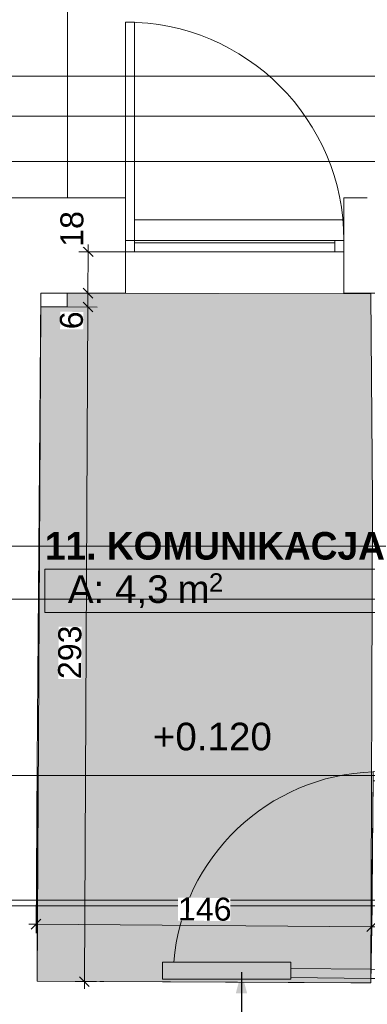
# Model space of a CAD drawing. Header units: millimetres. Extents: x -68772 to 137055, y -73300 to 19650.
# Tile 81 of 125: x 38567 to 40078, y 5148 to 9431. Entities that reach past the tile are written whole.
import ezdxf
from ezdxf.enums import TextEntityAlignment as Align

# ---------------------------------------------------------------- set-up
doc = ezdxf.new("R2010")
doc.units = ezdxf.units.MM
doc.header["$MEASUREMENT"] = 0
doc.set_wipeout_variables(frame=1)
doc.linetypes.add('Wipeout_Contour', pattern=[1000, 0, -1000])
for name, color, linetype, lineweight in [('0_Nr_pióra__7', 7, 'Continuous', 5), ('Dimensions_Nr_pióra__7', 7, 'Continuous', 5), ('Doors_Nr_pióra__7', 7, 'Continuous', 5), ('Electrical Equipment_Nr_pióra__7', 7, 'Continuous', 5), ('Floors_Nr_pióra__7', 7, 'Continuous', 5), ('Nowe_Metryczki pomieszczeń ARCHICADa_Nr_pióra__1', 7, 'Continuous', 18), ('Room Tags_Nr_pióra__7', 7, 'Continuous', 5), ('Spot Elevations_Nr_pióra__7', 7, 'Continuous', 5), ('Walls_Nr_pióra__93', 7, 'Continuous', 20)]:
    doc.layers.add(name, color=color, linetype=linetype, lineweight=lineweight)
for name, color, linetype in [('Dimensions', 7, 'Continuous'), ('Doors', 7, 'Continuous'), ('Electrical Equipment', 7, 'Continuous'), ('Nowe_Cut Pattern', 7, 'Continuous'), ('Room Tags', 7, 'Continuous'), ('Spot Elevations', 7, 'Continuous')]:
    doc.layers.add(name, color=color, linetype=linetype)
doc.styles.add('GENERATED_STYLE_1', font='arial.ttf')
doc.styles.add('GENERATED_STYLE_2', font='arialbd.ttf')
doc.dimstyles.new('GENERATED_STYLE__1', dxfattribs={"dimtxt": 100, "dimasz": 40.305087, "dimexe": 0.18, "dimexo": 0.164042, "dimgap": 0.09, "dimtad": 1, "dimdec": 0, "dimlfac": 0.1, "dimzin": 0, "dimdsep": 46, "dimtxsty": 'GENERATED_STYLE_1', "dimblk": 'ARROWHEAD_6', "dimblk1": 'ARROWHEAD_6', "dimblk2": 'ARROWHEAD_6', "dimcen": 0.09, "dimclrd": 7, "dimclre": 7, "dimclrt": 7, "dimadec": 1, "dimazin": 0, "dimtfac": 1, "dimtdec": 4, "dimtmove": 0, "dimatfit": 3, "dimfxl": 0, "dimtolj": 1, "dimtzin": 0, "dimarcsym": 0})
doc.dimstyles.new('GENERATED_STYLE__17', dxfattribs={"dimtxt": 0.18, "dimasz": 91.2, "dimexe": 0.18, "dimexo": 0.0625, "dimgap": 0.09, "dimtad": 0, "dimtih": 1, "dimtoh": 1, "dimdec": 4, "dimzin": 0, "dimdsep": 46, "dimtxsty": 'Standard', "dimcen": 0.09, "dimadec": 0, "dimazin": 0, "dimtfac": 1, "dimtdec": 4, "dimtmove": 0, "dimatfit": 3, "dimldrblk": 'ARROWHEAD_5', "dimfxl": 0, "dimtolj": 1, "dimtzin": 0, "dimarcsym": 0})
doc.dimstyles.new('GENERATED_STYLE__8', dxfattribs={"dimtxt": 100, "dimasz": 40.305087, "dimexe": 0.18, "dimexo": 0.0625, "dimgap": 0.09, "dimtad": 1, "dimtih": 1, "dimtoh": 1, "dimdec": 0, "dimlfac": 0.1, "dimzin": 0, "dimdsep": 46, "dimtxsty": 'GENERATED_STYLE_1', "dimblk": 'ARROWHEAD_6', "dimblk1": 'ARROWHEAD_6', "dimblk2": 'ARROWHEAD_6', "dimcen": 0.09, "dimse1": 1, "dimse2": 1, "dimclrd": 7, "dimclre": 7, "dimclrt": 7, "dimadec": 1, "dimazin": 0, "dimtfac": 1, "dimtdec": 4, "dimtmove": 0, "dimatfit": 3, "dimfxl": 0, "dimtolj": 1, "dimtzin": 0, "dimarcsym": 0})
doc.dimstyles.new('GENERATED_STYLE__9', dxfattribs={"dimtxt": 100, "dimasz": 40.305087, "dimexe": 0.18, "dimexo": 0.0625, "dimgap": 0.09, "dimtad": 1, "dimdec": 0, "dimlfac": 0.1, "dimzin": 0, "dimdsep": 46, "dimtxsty": 'GENERATED_STYLE_1', "dimblk": 'ARROWHEAD_6', "dimblk1": 'ARROWHEAD_6', "dimblk2": 'ARROWHEAD_6', "dimcen": 0.09, "dimse1": 1, "dimse2": 1, "dimclrd": 7, "dimclre": 7, "dimclrt": 7, "dimadec": 1, "dimazin": 0, "dimtfac": 1, "dimtdec": 4, "dimtmove": 0, "dimatfit": 3, "dimfxl": 0, "dimtolj": 1, "dimtzin": 0, "dimarcsym": 0})

# ---------------------------------------------------------------- blocks, each defined once
blk = doc.blocks.new('11. KOMUNIKACJA__numer pomieszczenia__11', base_point=(39420.4, 7041.3))
at = {"layer": 'Nowe_Cut Pattern', "linetype": 'Continuous', "lineweight": 18}
blk.add_hatch(color=255, dxfattribs=at).paths.add_polyline_path([(38643.1, 5247.8), (40092.3, 5241.1), (40100.7, 7338.1), (40092.5, 8238.1), (38773.4, 8240.9), (38773.4, 8181.7), (38658, 8181.7)])
at = {"layer": 'Nowe_Metryczki pomieszczeń ARCHICADa_Nr_pióra__1', "color": 7, "linetype": 'Continuous', "lineweight": 18}
for p, q in [((38676, 7041.3), (40164.8, 7041.3)), ((38676, 6852.7), (38676, 7041.3)), ((40164.8, 7041.3), (40164.8, 6852.7)), ((40164.8, 6852.7), (38676, 6852.7))]:
    blk.add_line(p, q, dxfattribs=at)
at = {"layer": 'Nowe_Metryczki pomieszczeń ARCHICADa_Nr_pióra__1', "color": 7, "lineweight": 18}
for tag, height, style, p in [('ROOM_NAME', 120, 'GENERATED_STYLE_2', (38676, 7202.4)), ('ROOM_AREA', 120, 'GENERATED_STYLE_1', (38776, 7013.8)), ('DUMMY_342', 120, 'GENERATED_STYLE_1', (39206.1, 7013.8)), ('DUMMY_343', 80, 'GENERATED_STYLE_1', (39389.3, 7023))]:
    blk.add_attdef(tag, text='', height=height, dxfattribs=dict(at, style=style)).set_placement(p, align=Align.TOP_LEFT)
blk = doc.blocks.new('Дверь_порог_ - Дверь-8971668-Rzut', base_point=(0, 0))
at = {"layer": 'Doors_Nr_pióra__7', "color": 7, "linetype": 'Continuous', "lineweight": 5}
for p, q in [((-435, 27.5), (-475, 27.5)), ((-475, 27.5), (-475, -22.5)), ((435, 27.5), (-435, 27.5)), ((-435, 27.5), (-435, -12.5)), ((-435, -22.5), (-435, 27.5)), ((435, -12.5), (435, 27.5)), ((475, 27.5), (435, 27.5)), ((435, 27.5), (435, -22.5)), ((475, -22.5), (475, 27.5)), ((-475, -22.5), (-435, -22.5)), ((-435, -12.5), (435, -12.5)), ((-435, -22.5), (435, -22.5)), ((435, -972.5), (435, -22.5)), ((435, -22.5), (475, -22.5)), ((475, -207.5), (475, -972.5)), ((475, -972.5), (435, -972.5))]:
    blk.add_line(p, q, dxfattribs=at)
blk.add_arc((475, -22.5), 950, 180, 270, dxfattribs=at)
blk = doc.blocks.new('Оборудование - Оборудование-8948539-Rzut')
at = {"layer": 'Electrical Equipment_Nr_pióra__7', "color": 7, "linetype": 'Continuous', "lineweight": 5}
for p, q in [((-279.2, 0), (279.2, 0)), ((-279.2, 0), (-279.2, -73.8)), ((279.2, 0), (279.2, -73.8)), ((279.2, -73.8), (-279.2, -73.8))]:
    blk.add_line(p, q, dxfattribs=at)
blk = doc.blocks.new('Дверь_порог_ - Дверь-8971672-Rzut')
at = {"layer": 'Doors_Nr_pióra__7', "color": 7, "linetype": 'Continuous', "lineweight": 5}
for p, q in [((-450, -74), (-450, 26)), ((-450, 26), (-410, 26)), ((-410, 26), (-410, -74)), ((410, -74), (410, 26)), ((410, 26), (450, 26)), ((450, 26), (450, -74)), ((-410, -74), (-410, -34)), ((-410, -34), (410, -34)), ((410, -34), (410, -74)), ((-410, -74), (-450, -74)), ((410, -74), (-410, -74)), ((410, -422.7), (410, -74)), ((450, -74), (410, -74)), ((450, -75), (450, -422.2))]:
    blk.add_line(p, q, dxfattribs=at)
blk.add_arc((450, -34), 900, 182.5538, 266.1044, dxfattribs=at)
blk = doc.blocks.new('iv_Помещение_Площадь - iv_Помещение_Площадь-55347-Rzut')
at = {"layer": 'Room Tags_Nr_pióra__7', "color": 7, "linetype": 'Continuous', "lineweight": 5}
blk.add_circle((0, 0), 250, dxfattribs=at)
blk = doc.blocks.new('Spot Elevations - Высотная отметка - Закрашенное значение-23738-Rzut', base_point=(-269.5, 0))
at = {"layer": 'Spot Elevations_Nr_pióra__7', "color": 7, "linetype": 'Continuous', "lineweight": 5}
blk.add_line((-419.5, 0), (430.5, 0), dxfattribs=at)
blk = doc.blocks.new('Spot Elevations - Высотная отметка - Закрашенное значение-23738-Rzut_E08', base_point=(-269.5, 0))
at = {"layer": 'Spot Elevations_Nr_pióra__7', "color": 7, "linetype": 'Continuous', "lineweight": 5}
blk.add_line((-144.5, 0), (705.5, 0), dxfattribs=at)
blk = doc.blocks.new('*D631')
at = {"layer": 'Dimensions_Nr_pióra__7', "color": 7, "linetype": 'Continuous', "lineweight": 5}
for p, q in [((38863, 8181.2), (38863.3, 8241.7)), ((38902.7, 8181), (38773.6, 8181.7)), ((38841.9, 8202.5), (38884.1, 8159.9)), ((38848.2, 5246.7), (38863, 8181.2)), ((38901.1, 5246.5), (38808.4, 5246.9)), ((38827.1, 5268), (38869.3, 5225.4)), ((38848, 5214.9), (38848.2, 5246.7))]:
    blk.add_line(p, q, dxfattribs=at)
at = {"color": 254, "linetype": 'Wipeout_Contour', "lineweight": 0, "ltscale": 158535.603217}
blk.add_wipeout([(38842.5, 8084.2), (38842.9, 8160.1), (38742.9, 8160.6), (38742.5, 8084.7)], dxfattribs=at).dxf.layer = 'Dimensions'
at = {"color": 254, "linetype": 'Wipeout_Contour', "lineweight": 0, "ltscale": 157423.944589}
blk.add_wipeout([(38834.8, 6562.3), (38836, 6790), (38736, 6790.5), (38734.8, 6562.8)], dxfattribs=at).dxf.layer = 'Dimensions'
at = {"layer": 'Dimensions_Nr_pióra__7', "color": 7, "lineweight": 5, "char_height": 100, "attachment_point": 7, "rotation": 89.7119, "style": 'GENERATED_STYLE_1'}
for s, insert in [('\\A1;6', (38842.5, 8084.2)), ('\\A1;293', (38834.8, 6562.3))]:
    blk.add_mtext(s, dxfattribs=dict(at, insert=insert))
blk = doc.blocks.new('ARROWHEAD_6')
at = {"color": 0, "linetype": 'Continuous', "lineweight": 0}
for p, q in [((0, 0), (-1, 0)), ((-0.5, -0.5), (0.5, 0.5))]:
    blk.add_line(p, q, dxfattribs=at)
blk = doc.blocks.new('*D632')
at = {"layer": 'Dimensions_Nr_pióra__7', "color": 7, "linetype": 'Continuous', "lineweight": 5}
for p, q in [((38842.2, 8263), (38884.4, 8220.4)), ((38863, 8181.2), (38863.3, 8241.7)), ((38841.9, 8202.5), (38884.1, 8159.9))]:
    blk.add_line(p, q, dxfattribs=at)
blk = doc.blocks.new('*D633')
at = {"layer": 'Dimensions_Nr_pióra__7', "color": 7, "linetype": 'Continuous', "lineweight": 5}
for p, q in [((38885.3, 8400.4), (38843.1, 8443)), ((38864.2, 8421.7), (38864.3, 8453.5)), ((39025.9, 8420.9), (38824.4, 8421.9)), ((38863.3, 8241.7), (38864.2, 8421.7)), ((39025.9, 8240.9), (38823.5, 8241.9)), ((38842.2, 8263), (38884.4, 8220.4)), ((38863, 8181.2), (38863.3, 8241.7))]:
    blk.add_line(p, q, dxfattribs=at)
at = {"color": 254, "linetype": 'Wipeout_Contour', "lineweight": 0, "ltscale": 158876.409584}
blk.add_wipeout([(38844.3, 8443), (38845, 8594.8), (38745, 8595.3), (38744.3, 8443.5)], dxfattribs=at).dxf.layer = 'Dimensions'
at = {"layer": 'Dimensions_Nr_pióra__7', "color": 7, "lineweight": 5, "insert": (38844.3, 8443), "char_height": 100, "attachment_point": 7, "rotation": 89.7119, "style": 'GENERATED_STYLE_1'}
blk.add_mtext('\\A1;18', dxfattribs=at)
blk = doc.blocks.new('*D634')
at = {"layer": 'Dimensions_Nr_pióra__7', "color": 7, "linetype": 'Continuous', "lineweight": 5}
for p, q in [((38637.5, 5456.6), (38643.1, 6199.6)), ((40097.4, 5445.7), (40102.7, 6160.1)), ((38606, 5496.7), (38637.8, 5496.4)), ((38659.2, 5517.5), (38616.5, 5475.4)), ((38637.8, 5496.4), (40097.7, 5485.4)), ((40076.3, 5464.4), (40119, 5506.5)), ((40097.7, 5485.4), (40129.5, 5485.2))]:
    blk.add_line(p, q, dxfattribs=at)
at = {"color": 254, "linetype": 'Wipeout_Contour', "lineweight": 0, "ltscale": 159036.462626}
blk.add_wipeout([(39254.1, 5511.8), (39481.7, 5510.1), (39482.5, 5610.1), (39254.8, 5611.8)], dxfattribs=at).dxf.layer = 'Dimensions'
at = {"layer": 'Dimensions_Nr_pióra__7', "color": 7, "lineweight": 5, "insert": (39254.1, 5511.8), "char_height": 100, "attachment_point": 7, "rotation": 359.5696, "style": 'GENERATED_STYLE_1'}
blk.add_mtext('\\A1;146', dxfattribs=at)
blk = doc.blocks.new('*D836')
at = {"layer": 'Dimensions_Nr_pióra__7', "color": 7, "linetype": 'Continuous', "lineweight": 5}
for p, q in [((38796.6, 12477.2), (38754.1, 12434.8)), ((38775.3, 12416.2), (38775.3, 12495.8)), ((39047.3, 12477.2), (39004.9, 12434.8)), ((39026.1, 12416.2), (39026.1, 12495.8)), ((38775.3, 12456), (39026.1, 12456))]:
    blk.add_line(p, q, dxfattribs=at)
at = {"color": 254, "linetype": 'Wipeout_Contour', "lineweight": 0, "ltscale": 163470.813377}
blk.add_wipeout([(38824.8, 12476), (38976.6, 12476), (38976.6, 12576), (38824.8, 12576)], dxfattribs=at).dxf.layer = 'Dimensions'
at = {"layer": 'Dimensions_Nr_pióra__7', "color": 7, "lineweight": 5, "insert": (38824.8, 12476), "char_height": 100, "attachment_point": 7, "style": 'GENERATED_STYLE_1'}
blk.add_mtext('\\A1;25', dxfattribs=at)
blk = doc.blocks.new('*D837')
at = {"layer": 'Dimensions_Nr_pióra__7', "color": 7, "linetype": 'Continuous', "lineweight": 5}
for p, q in [((39047.3, 12477.2), (39004.9, 12434.8)), ((39026.1, 12416.2), (39026.1, 12495.8)), ((39997.3, 12477.2), (39954.9, 12434.8)), ((39976.1, 12416.2), (39976.1, 12495.8)), ((39026.1, 12456), (39976.1, 12456))]:
    blk.add_line(p, q, dxfattribs=at)
at = {"color": 254, "linetype": 'Wipeout_Contour', "lineweight": 0, "ltscale": 165758.347473}
blk.add_wipeout([(39425.2, 12476), (39577, 12476), (39577, 12576), (39425.2, 12576)], dxfattribs=at).dxf.layer = 'Dimensions'
at = {"layer": 'Dimensions_Nr_pióra__7', "color": 7, "lineweight": 5, "insert": (39425.2, 12476), "char_height": 100, "attachment_point": 7, "style": 'GENERATED_STYLE_1'}
blk.add_mtext('\\A1;95', dxfattribs=at)
blk = doc.blocks.new('*D838')
at = {"layer": 'Dimensions_Nr_pióra__7', "color": 7, "linetype": 'Continuous', "lineweight": 5}
for p, q in [((39997.3, 12477.2), (39954.9, 12434.8)), ((39976.1, 12416.2), (39976.1, 12495.8)), ((44137.2, 12434.8), (44179.6, 12477.2)), ((44158.4, 12416.2), (44158.4, 12495.8)), ((39976.1, 12456), (44158.4, 12456)), ((44158.4, 12456), (44190.2, 12456))]:
    blk.add_line(p, q, dxfattribs=at)
at = {"color": 254, "linetype": 'Wipeout_Contour', "lineweight": 0, "ltscale": 175570.273029}
blk.add_wipeout([(41953.4, 12476), (42181.1, 12476), (42181.1, 12576), (41953.4, 12576)], dxfattribs=at).dxf.layer = 'Dimensions'
at = {"layer": 'Dimensions_Nr_pióra__7', "color": 7, "lineweight": 5, "insert": (41953.4, 12476), "char_height": 100, "attachment_point": 7, "style": 'GENERATED_STYLE_1'}
blk.add_mtext('\\A1;418', dxfattribs=at)
blk = doc.blocks.new('*D840')
at = {"layer": 'Dimensions_Nr_pióra__7', "color": 7, "linetype": 'Continuous', "lineweight": 5}
for p, q in [((38796.6, 12745.4), (38754.1, 12702.9)), ((38775.3, 12684.4), (38775.3, 12763.9)), ((38775.3, 12724.1), (44158.4, 12724.1)), ((44137.2, 12702.9), (44179.6, 12745.4)), ((44158.4, 12684.4), (44158.4, 12763.9)), ((44158.4, 12724.1), (44190.2, 12724.1))]:
    blk.add_line(p, q, dxfattribs=at)
at = {"color": 254, "linetype": 'Wipeout_Contour', "lineweight": 0, "ltscale": 173583.18588}
blk.add_wipeout([(41353, 12744.1), (41580.7, 12744.1), (41580.7, 12844.1), (41353, 12844.1)], dxfattribs=at).dxf.layer = 'Dimensions'
at = {"layer": 'Dimensions_Nr_pióra__7', "color": 7, "lineweight": 5, "insert": (41353, 12744.1), "char_height": 100, "attachment_point": 7, "style": 'GENERATED_STYLE_1'}
blk.add_mtext('\\A1;538', dxfattribs=at)
blk = doc.blocks.new('*D845')
at = {"layer": 'Dimensions_Nr_pióra__7', "color": 7, "linetype": 'Continuous', "lineweight": 5}
for p, q in [((45202.8, 11061.3), (45160.3, 11103.8)), ((45181.6, 11082.5), (45181.6, 11114.4)), ((45221.3, 11082.5), (45141.8, 11082.5)), ((45181.6, 8669.4), (45181.6, 11082.5)), ((45221.3, 8669.4), (45141.8, 8669.4)), ((45160.3, 8690.6), (45202.8, 8648.1))]:
    blk.add_line(p, q, dxfattribs=at)
at = {"color": 254, "linetype": 'Wipeout_Contour', "lineweight": 0, "ltscale": 184720.283297}
blk.add_wipeout([(45161.6, 9762.1), (45161.6, 9989.8), (45061.6, 9989.8), (45061.6, 9762.1)], dxfattribs=at).dxf.layer = 'Dimensions'
at = {"layer": 'Dimensions_Nr_pióra__7', "color": 7, "lineweight": 5, "insert": (45161.6, 9762.1), "char_height": 100, "attachment_point": 7, "rotation": 90, "style": 'GENERATED_STYLE_1'}
blk.add_mtext('\\A1;241', dxfattribs=at)
blk = doc.blocks.new('ARROWHEAD_5')
at = {"linetype": 'Continuous', "lineweight": 0}
blk.add_hatch(color=0, dxfattribs=at).paths.add_polyline_path([(-1, 0.2679), (0, 0), (-1, -0.2679)])
at = {"color": 0, "linetype": 'Continuous', "lineweight": 0}
blk.add_line((0, 0), (-1, 0), dxfattribs=at)

msp = doc.modelspace()

# ---------------------------------------------------------------- linework, layer by layer
at = {"layer": 'Floors_Nr_pióra__7', "color": 7, "linetype": 'Continuous', "lineweight": 5}
msp.add_line((39976.1, 8560.7), (39066.1, 8560.7), dxfattribs=at)
at = {"layer": 'Nowe_Cut Pattern', "color": 255, "linetype": 'Continuous', "lineweight": 18, "flags": 128}
msp.add_lwpolyline([(38643.1, 5247.8), (40092.3, 5241.1), (40100.7, 7338.1), (40092.5, 8238.1), (38773.4, 8240.9), (38773.4, 8181.7), (38658, 8181.7)], close=True, dxfattribs=at)
at = {"layer": 'Walls_Nr_pióra__93', "color": 7, "linetype": 'Continuous', "lineweight": 20}
for p, q in [((38773.7, 8655.9), (38775.3, 11082.5)), ((39026.1, 8655.9), (38361.5, 8655.9)), ((39026.1, 8240.9), (39026.1, 8655.9)), ((40077.6, 8655.9), (39976.1, 8655.9)), ((39976.1, 8655.9), (39976.1, 8470.9)), ((39976.1, 8655.9), (39976.1, 8240.9)), ((39026.1, 8240.9), (39026.1, 8420.9)), ((38643.1, 6199.8), (38658.4, 8240.9)), ((38658.4, 8240.9), (39026.1, 8240.9)), ((38773.4, 8181.7), (38773.4, 8240.9)), ((39976.1, 8240.9), (40241.5, 8240.9)), ((38658, 8181.7), (38773.4, 8181.7)), ((38643.1, 5247.8), (38643.1, 6199.8)), ((40006.2, 5240.9), (38643.1, 5247.8)), ((40092.3, 5241.1), (40006.2, 5240.9))]:
    msp.add_line(p, q, dxfattribs=at)

# ---------------------------------------------------------------- block references
at = {"layer": 'Doors', "color": 7, "linetype": 'Continuous', "lineweight": 5, "zscale": 1000}
for name, p, rotation in [('Дверь_порог_ - Дверь-8971668-Rzut', (39501.1, 8448.4), 180), ('Дверь_порог_ - Дверь-8971672-Rzut', (40172.6, 5709.4), 269.3514383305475)]:
    msp.add_blockref(name, p, dxfattribs=dict(at, rotation=rotation))
at = {"layer": 'Electrical Equipment', "color": 7, "linetype": 'Continuous', "lineweight": 5, "zscale": 1000}
msp.add_blockref('Оборудование - Оборудование-8948539-Rzut', (39466.2, 5331), dxfattribs=at)
at = {"layer": 'Nowe_Cut Pattern', "color": 7, "linetype": 'Continuous', "lineweight": 18}
msp.add_blockref('11. KOMUNIKACJA__numer pomieszczenia__11', (39420.4, 7041.3), dxfattribs=at).add_auto_attribs({'ROOM_NAME': '11. KOMUNIKACJA', 'ROOM_AREA': 'A: 4,3', 'DUMMY_342': ' m', 'DUMMY_343': '2'})
at = {"layer": 'Room Tags', "color": 7, "linetype": 'Continuous', "lineweight": 5, "xscale": 49.99999999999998, "yscale": 49.99999999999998, "zscale": 1000}
msp.add_blockref('iv_Помещение_Площадь - iv_Помещение_Площадь-55347-Rzut', (39373.4, 0), dxfattribs=at)
at = {"layer": 'Spot Elevations', "color": 7, "linetype": 'Continuous', "lineweight": 5, "xscale": 49.99999999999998, "yscale": 49.99999999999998, "zscale": 1000}
for name, p in [('Spot Elevations - Высотная отметка - Закрашенное значение-23738-Rzut', (16729.7, 9185.4)), ('Spot Elevations - Высотная отметка - Закрашенное значение-23738-Rzut_E08', (12313.4, 9011.2)), ('Spot Elevations - Высотная отметка - Закрашенное значение-23738-Rzut', (22465.4, 8813.8)), ('Spot Elevations - Высотная отметка - Закрашенное значение-23738-Rzut', (27601.2, 7140.8)), ('Spot Elevations - Высотная отметка - Закрашенное значение-23738-Rzut', (12050.6, 6909.7)), ('Spot Elevations - Высотная отметка - Закрашенное значение-23738-Rzut', (25577, 6143.4)), ('Spot Elevations - Высотная отметка - Закрашенное значение-23738-Rzut', (17689.9, 5601.2)), ('Spot Elevations - Высотная отметка - Закрашенное значение-23738-Rzut', (27641.6, 5575.9))]:
    msp.add_blockref(name, p, dxfattribs=at)

# ---------------------------------------------------------------- texts
at = {"layer": 'Spot Elevations_Nr_pióra__7', "color": 7, "linetype": 'Continuous', "lineweight": 5, "insert": (39145.4, 6372.8), "char_height": 120, "attachment_point": 1, "style": 'GENERATED_STYLE_1'}
msp.add_mtext('\\A1;+0.120', dxfattribs=at)

# ---------------------------------------------------------------- next in the draw order: dimensions: what is measured, and where the dimension line sits
at = {"layer": 'Dimensions', "color": 7, "linetype": 'Continuous', "lineweight": 5}
dim = msp.add_linear_dim(base=(39026.1, 12456), p1=(38775.3, 11082.5), p2=(39026.1, 8655.9), dimstyle='GENERATED_STYLE__8', dxfattribs=at)
dim.commit()
dim.dimension.update_dxf_attribs({"geometry": '*D836', "text_midpoint": (38901.1, 12526), "dimtype": 160})
dim = msp.add_linear_dim(base=(38863, 8181.2), p1=(38901.2, 5246.5), p2=(38773.4, 8181.7), angle=89.7119, dimstyle='GENERATED_STYLE__1', dxfattribs=at)
dim.commit()
dim.dimension.update_dxf_attribs({"geometry": '*D631', "text_midpoint": (38785.4, 6676.9), "dimtype": 160, "text_rotation": 89.7119})

# ---------------------------------------------------------------- next in the draw order: dimensions: what is measured, and where the dimension line sits
dim = msp.add_linear_dim(base=(39976.1, 12456), p1=(39026.1, 8655.9), p2=(39976.1, 8655.9), dimstyle='GENERATED_STYLE__8', dxfattribs=at)
dim.commit()
dim.dimension.update_dxf_attribs({"geometry": '*D837', "text_midpoint": (39501.4, 12526), "dimtype": 160})
for base, p1, p2, angle, picture, middle, turn in [((38863.3, 8241.7), (38773.4, 8181.7), (39026.1, 8240.9), 89.7119, '*D632', (38792.7, 8122.6), 89.7119), ((40097.7, 5485.4), (38643.1, 6199.8), (40102.7, 6160.3), 359.5696, '*D634', (39368.8, 5560.9), 359.5696)]:
    dim = msp.add_linear_dim(base=base, p1=p1, p2=p2, angle=angle, dimstyle='GENERATED_STYLE__1', dxfattribs=at)
    dim.commit()
    dim.dimension.update_dxf_attribs({"geometry": picture, "text_midpoint": middle, "dimtype": 160, "text_rotation": turn})

# ---------------------------------------------------------------- next in the draw order: leaders
at = {"layer": '0_Nr_pióra__7', "color": 7, "linetype": 'Continuous', "lineweight": 5, "annotation_type": 0, "has_hookline": 1, "hookline_direction": 1, "text_width": 683.1}
msp.add_leader([(39530.6, 5287.3), (39530.6, 4751), (39020.3, 4751)], dimstyle='GENERATED_STYLE__17', dxfattribs=at)

# ---------------------------------------------------------------- next in the draw order: dimensions: what is measured, and where the dimension line sits
at = {"layer": 'Dimensions', "color": 7, "linetype": 'Continuous', "lineweight": 5}
dim = msp.add_linear_dim(base=(44158.4, 12456), p1=(39976.1, 8655.9), p2=(44158.4, 8669.4), dimstyle='GENERATED_STYLE__8', dxfattribs=at)
dim.commit()
dim.dimension.update_dxf_attribs({"geometry": '*D838', "text_midpoint": (42067.8, 12526), "dimtype": 160})
dim = msp.add_linear_dim(base=(38864.2, 8421.7), p1=(39026.1, 8240.9), p2=(39026.1, 8420.9), angle=89.7119, dimstyle='GENERATED_STYLE__1', dxfattribs=at)
dim.commit()
dim.dimension.update_dxf_attribs({"geometry": '*D633', "text_midpoint": (38794.7, 8519.5), "dimtype": 160, "text_rotation": 89.7119})

# ---------------------------------------------------------------- next in the draw order: dimensions: what is measured, and where the dimension line sits
dim = msp.add_linear_dim(base=(44158.4, 12724.1), p1=(38775.3, 11082.5), p2=(44158.4, 8669.4), dimstyle='GENERATED_STYLE__8', dxfattribs=at)
dim.commit()
dim.dimension.update_dxf_attribs({"geometry": '*D840', "text_midpoint": (41467.4, 12794.1), "dimtype": 160})

# ---------------------------------------------------------------- next in the draw order: dimensions: what is measured, and where the dimension line sits
dim = msp.add_linear_dim(base=(45181.6, 11082.5), p1=(44158.4, 8669.4), p2=(38775.3, 11082.5), angle=90, dimstyle='GENERATED_STYLE__9', dxfattribs=at)
dim.commit()
dim.dimension.update_dxf_attribs({"geometry": '*D845', "text_midpoint": (45111.6, 9876.5), "dimtype": 160, "text_rotation": 90})

doc.saveas('drawing.dxf')
